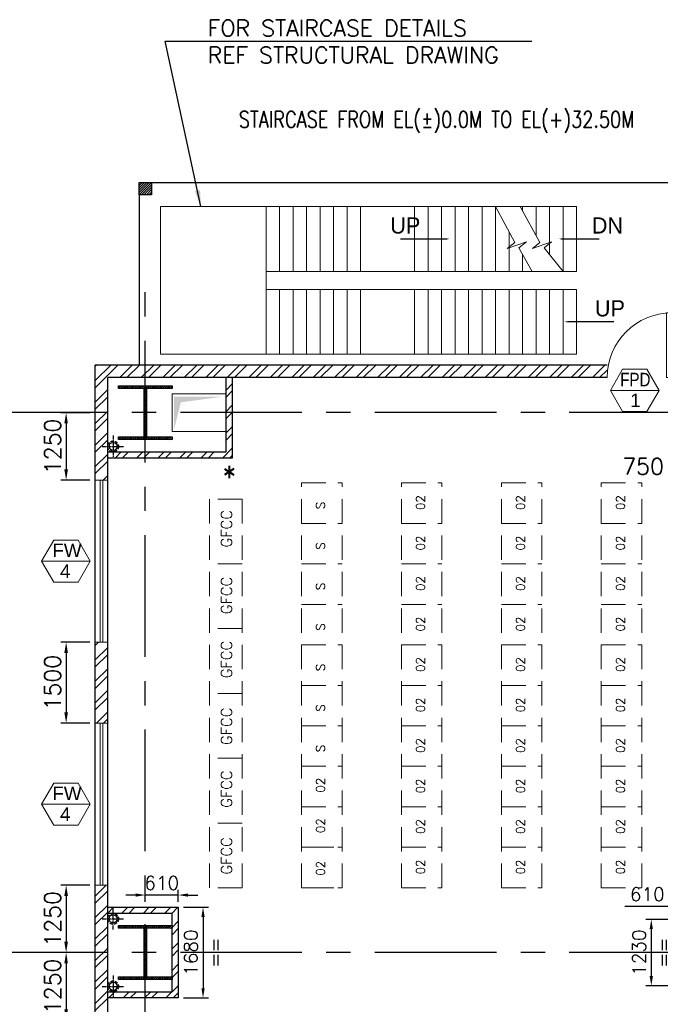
# Model space of a CAD drawing. Header units: inches. Extents: x 0 to 1564127, y -23460 to 23144100.
# Tile 131 of 215: x 535889 to 547748, y 169768 to 188003. Entities that reach past the tile are written whole.
import ezdxf
from ezdxf.enums import TextEntityAlignment as Align

# ---------------------------------------------------------------- set-up
doc = ezdxf.new("R2010")
doc.units = ezdxf.units.IN
doc.header["$LTSCALE"] = 1800
doc.header["$MEASUREMENT"] = 0
for name, pattern in [('CENTER', [2, 1.25, -0.25, 0.25, -0.25]), ('CENTER2', [1.125, 0.75, -0.125, 0.125, -0.125]), ('HIDDEN', [0.375, 0.25, -0.125]), ('HIDDEN2', [0.1875, 0.125, -0.0625])]:
    doc.linetypes.add(name, pattern=pattern)
doc.layers.get('0').update_dxf_attribs({"color": 253, "lineweight": 9})
for name, color, linetype in [('1', 7, 'Continuous'), ('CEN', 2, 'CENTER'), ('COL', 1, 'Continuous'), ('DIM', 4, 'Continuous'), ('GRID', 251, 'CENTER'), ('PNLT', 8, 'Continuous'), ('RAIN WATER', 6, 'Continuous'), ('TEXT', 3, 'Continuous'), ('WALL', 6, 'Continuous')]:
    doc.layers.add(name, color=color, linetype=linetype)
for name, color, linetype, lineweight in [('2CON', 1, 'Continuous', 13), ('A-DOOR', 31, 'Continuous', 9), ('A-WIN TAG', 3, 'Continuous', 13), ('A-WIN TAG TEXT', 3, 'Continuous', 13), ('HATCH-1', 252, 'Continuous', 9), ('OPENING EO', 2, 'Continuous', 18), ('PARTITION WALL', 4, 'Continuous', 9), ('PNL', 8, 'HIDDEN', 9), ('PNLTXT', 8, 'Continuous', 9), ('STAIR', 2, 'Continuous', 18), ('WALL HATCH', 251, 'Continuous', 13), ('WINDOW', 3, 'Continuous', 13)]:
    doc.layers.add(name, color=color, linetype=linetype, lineweight=lineweight)
doc.styles.add('HTX11', font='O8111901')
doc.styles.add('ROAMNS', font='ROMANS.shx')
doc.styles.add('ROMANS', font='romans.shx')
doc.styles.get("Standard").update_dxf_attribs({"font": 'arial.ttf'})
doc.dimstyles.new('DIM INT 1', dxfattribs={"dimtxt": 300, "dimasz": 200, "dimexe": 100, "dimexo": 100, "dimgap": 100, "dimtad": 1, "dimdec": 0, "dimzin": 13, "dimdsep": 46, "dimlunit": 5, "dimtxsty": 'ROAMNS', "dimblk1": 'CLOSEDBLANK', "dimcen": 0.09, "dimclrd": 9, "dimclre": 9, "dimclrt": 4, "dimadec": 0, "dimazin": 0, "dimtfac": 1, "dimtdec": 0, "dimtix": 1, "dimtmove": 2, "dimatfit": 3, "dimfxl": 1, "dimtolj": 1, "dimtzin": 13, "dimarcsym": 0})
doc.dimstyles.new('DIM INT 2.5', dxfattribs={"dimtxt": 250, "dimasz": 180, "dimexe": 100, "dimexo": 100, "dimgap": 100, "dimtad": 1, "dimdec": 0, "dimzin": 13, "dimdsep": 46, "dimlunit": 5, "dimtxsty": 'ROAMNS', "dimcen": 0.09, "dimclrd": 9, "dimclre": 9, "dimclrt": 4, "dimadec": 0, "dimazin": 0, "dimtfac": 1, "dimtdec": 0, "dimtix": 1, "dimtmove": 2, "dimatfit": 3, "dimfxl": 1, "dimtolj": 1, "dimtzin": 13, "dimarcsym": 0})
doc.dimstyles.new('USER175', dxfattribs={"dimscale": 175, "dimtxt": 2, "dimasz": 1.75, "dimexe": 0, "dimexo": 0, "dimgap": 0.5, "dimtad": 1, "dimdec": 0, "dimzin": 0, "dimdsep": 46, "dimtxsty": 'ROMANS', "dimcen": 0, "dimclrd": 4, "dimclre": 4, "dimclrt": 4, "dimadec": 0, "dimazin": 0, "dimtfac": 0.09, "dimtdec": 0, "dimtix": 1, "dimtofl": 0, "dimtmove": 0, "dimatfit": 3, "dimfxl": 1, "dimtolj": 1, "dimtzin": 0, "dimarcsym": 0})

# ---------------------------------------------------------------- blocks, each defined once
blk = doc.blocks.new('M_Fire Door Single - 1200 x 2100mm FPD1-Level 1')
at = {"layer": 'A-DOOR'}
for p, q in [((500, -115), (500, -1315)), ((600, -115), (500, -115)), ((600, -115), (600, -1315)), ((600, -1315), (500, -1315))]:
    blk.add_line(p, q, dxfattribs=at)
blk.add_arc((600, -115), 1200, 180, 270, dxfattribs=at)
blk = doc.blocks.new('D E F G-ROW COLUMN UNIT2')
at = {"layer": 'COL'}
h = blk.add_hatch(dxfattribs=at)
h.set_pattern_fill('ANSI31', color=256, scale=200, angle=180, style=0)
h.set_pattern_definition([(225, (-557328.912, -127499.994), (17.6776695, -17.6776695), [])])
h.paths.add_polyline_path([(495, 500), (0, 500), (0, 446), (22, 450), (495, 450)])
h.paths.add_polyline_path([(0, 500), (-495, 500), (-495, 450), (0, 450)])
h.paths.add_polyline_path([(0, 450), (-22, 450), (-22, 0), (0, 0)])
h.paths.add_polyline_path([(22, 450), (0, 450), (0, 0), (22, 0)])
h.paths.add_polyline_path([(0, 0), (-22, 0), (-22, -450), (0, -450)])
h.paths.add_polyline_path([(22, 0), (0, 0), (0, -450), (22, -450)])
h.paths.add_polyline_path([(0, -450), (0, -500), (-495, -500), (-495, -450)])
h.paths.add_polyline_path([(495, -450), (0, -450), (0, -500), (495, -500)])
at = {"layer": 'CEN'}
for p, q in [((0, -500), (0, 500)), ((192, 0), (-192, 0))]:
    blk.add_line(p, q, dxfattribs=at)
at = {"layer": 'COL'}
for points in [[(-495, 500), (495, 500), (495, 450), (-495, 450)], [(-22, 450), (22, 450), (22, -450), (-22, -450)], [(-495, -450), (495, -450), (495, -500), (-495, -500)]]:
    blk.add_lwpolyline(points, close=True, dxfattribs=at)
blk = doc.blocks.new('CCR 412')
at = {"layer": 'PNL'}
for p, q in [((13392, 34200), (13392, 41700)), ((13392, 41700), (14142, 41700)), ((14142, 34200), (14142, 41700)), ((15242, 34200), (15242, 41700)), ((15242, 41700), (15992, 41700)), ((15992, 34200), (15992, 41700)), ((17092, 34200), (17092, 41700)), ((17092, 41700), (17842, 41700)), ((17842, 34200), (17842, 41700)), ((18942, 34200), (18942, 41700)), ((18942, 41700), (19692, 41700)), ((19692, 34200), (19692, 41700)), ((11692, 34200), (11692, 41400)), ((12292, 41400), (11692, 41400)), ((12292, 41400), (12292, 34200)), ((13392, 40950), (14142, 40950)), ((15242, 40950), (15992, 40950)), ((17092, 40950), (17842, 40950)), ((18942, 40950), (19692, 40950)), ((12292, 40200), (11692, 40200)), ((13392, 40200), (14142, 40200)), ((15242, 40200), (15992, 40200)), ((17092, 40200), (17842, 40200)), ((18942, 40200), (19692, 40200)), ((13392, 39450), (14142, 39450)), ((15242, 39450), (15992, 39450)), ((17092, 39450), (17842, 39450)), ((18942, 39450), (19692, 39450)), ((12292, 39000), (11692, 39000)), ((13392, 38700), (14142, 38700)), ((15242, 38700), (15992, 38700)), ((17092, 38700), (17842, 38700)), ((18942, 38700), (19692, 38700)), ((13392, 37950), (14142, 37950)), ((15242, 37950), (15992, 37950)), ((17092, 37950), (17842, 37950)), ((18942, 37950), (19692, 37950)), ((12292, 37800), (11692, 37800)), ((13392, 37200), (14142, 37200)), ((15242, 37200), (15992, 37200)), ((17092, 37200), (17842, 37200)), ((18942, 37200), (19692, 37200)), ((12292, 36600), (11692, 36600)), ((13392, 36450), (14142, 36450)), ((15242, 36450), (15992, 36450)), ((17092, 36450), (17842, 36450)), ((18942, 36450), (19692, 36450)), ((13392, 35700), (14142, 35700)), ((15242, 35700), (15992, 35700)), ((17092, 35700), (17842, 35700)), ((18942, 35700), (19692, 35700)), ((12292, 35400), (11692, 35400)), ((13392, 34950), (14142, 34950)), ((13542, 34950), (14142, 34950)), ((15242, 34950), (15992, 34950)), ((17092, 34950), (17842, 34950)), ((18942, 34950), (19692, 34950)), ((12292, 34200), (11692, 34200)), ((13392, 34200), (14142, 34200)), ((13542, 34200), (14142, 34200)), ((15242, 34200), (15992, 34200)), ((17092, 34200), (17842, 34200)), ((18942, 34200), (19692, 34200))]:
    blk.add_line(p, q, dxfattribs=at)
at = {"layer": 'PNLT', "ltscale": 1000, "char_height": 200, "width": 511.88, "attachment_point": 7, "rotation": 90, "style": 'ROMANS'}
for insert in [(12104, 40503), (12104, 39267), (12104, 38081), (12104, 36844), (12104, 35681), (12104, 34444)]:
    blk.add_mtext('GFCC', dxfattribs=dict(at, insert=insert))
at = {"layer": 'PNLTXT', "style": 'ROMANS'}
for s, p in [('02', (15675, 41198)), ('02', (17525, 41198)), ('02', (19375, 41198)), ('S', (13825, 41213)), ('02', (15675, 40448)), ('02', (17525, 40448)), ('02', (19375, 40448)), ('S', (13825, 40463)), ('S', (13825, 39713)), ('02', (15675, 39698)), ('02', (17525, 39698)), ('02', (19375, 39698)), ('S', (13825, 38963)), ('02', (15675, 38948)), ('02', (17525, 38948)), ('02', (19375, 38948)), ('S', (13825, 38213)), ('02', (15675, 38198)), ('02', (17525, 38198)), ('02', (19375, 38198)), ('S', (13825, 37463)), ('02', (15675, 37448)), ('02', (17525, 37448)), ('02', (19375, 37448)), ('02', (15675, 36698)), ('02', (17525, 36698)), ('02', (19375, 36698)), ('S', (13825, 36713)), ('02', (13825, 35963)), ('02', (15675, 35948)), ('02', (17525, 35948)), ('02', (19375, 35948)), ('02', (13825, 35213)), ('02', (15675, 35198)), ('02', (17525, 35198)), ('02', (19375, 35198)), ('02', (13825, 34423)), ('02', (15675, 34448)), ('02', (17525, 34448)), ('02', (19375, 34448))]:
    blk.add_text(s, height=160, rotation=90, dxfattribs=at).set_placement(p)
blk = doc.blocks.new('*D1124')
at = {"layer": 'A-DOOR', "color": 9, "lineweight": -2, "transparency": 16777216}
for p, q in [((537189, 180725), (536649, 180725)), ((536749, 180525), (536749, 179675)), ((537189, 179475), (536649, 179475))]:
    blk.add_line(p, q, dxfattribs=at)
at = {"layer": 'A-DOOR', "color": 9, "transparency": 16777216}
for points in [[(536715, 180525), (536782, 180525), (536749, 180725)], [(536715, 179675), (536782, 179675), (536749, 179475)]]:
    blk.add_solid(points, dxfattribs=at)
at = {"layer": 'Defpoints', "color": 0, "transparency": 16777216}
for p in [(537289, 180725), (536749, 179475), (537289, 179475)]:
    blk.add_point(p, dxfattribs=at)
at = {"layer": 'A-DOOR', "color": 4, "transparency": 16777216, "insert": (536499, 180100), "char_height": 300, "attachment_point": 5, "rotation": 90, "style": 'ROAMNS'}
blk.add_mtext('\\A1;1250', dxfattribs=at)
blk = doc.blocks.new('_ClosedBlank')
at = {"color": 0, "linetype": 'ByBlock', "lineweight": -2}
for p, q in [((-1, 0.167), (0, 0)), ((-1, 0.167), (-1, -0.167)), ((0, 0), (-1, -0.167))]:
    blk.add_line(p, q, dxfattribs=at)
blk = doc.blocks.new('*D1125')
at = {"layer": 'A-DOOR', "color": 9, "lineweight": -2, "transparency": 16777216}
for p, q in [((537189, 176475), (536649, 176475)), ((536749, 176275), (536749, 175175)), ((537189, 174975), (536649, 174975))]:
    blk.add_line(p, q, dxfattribs=at)
at = {"layer": 'A-DOOR', "color": 9, "transparency": 16777216}
for points in [[(536715, 176275), (536782, 176275), (536749, 176475)], [(536715, 175175), (536782, 175175), (536749, 174975)]]:
    blk.add_solid(points, dxfattribs=at)
at = {"layer": 'Defpoints', "color": 0, "transparency": 16777216}
for p in [(537289, 176475), (536749, 174975), (537289, 174975)]:
    blk.add_point(p, dxfattribs=at)
at = {"layer": 'A-DOOR', "color": 4, "transparency": 16777216, "insert": (536499, 175725), "char_height": 300, "attachment_point": 5, "rotation": 90, "style": 'ROAMNS'}
blk.add_mtext('\\A1;1500', dxfattribs=at)
blk = doc.blocks.new('*D1126')
at = {"layer": 'A-DOOR', "color": 9, "lineweight": -2, "transparency": 16777216}
for p, q in [((537189, 171975), (536649, 171975)), ((536749, 171775), (536749, 170925)), ((537189, 170725), (536649, 170725))]:
    blk.add_line(p, q, dxfattribs=at)
at = {"layer": 'A-DOOR', "color": 9, "transparency": 16777216}
for points in [[(536715, 171775), (536782, 171775), (536749, 171975)], [(536715, 170925), (536782, 170925), (536749, 170725)]]:
    blk.add_solid(points, dxfattribs=at)
at = {"layer": 'Defpoints', "color": 0, "transparency": 16777216}
for p in [(537289, 171975), (536749, 170725), (537289, 170725)]:
    blk.add_point(p, dxfattribs=at)
at = {"layer": 'A-DOOR', "color": 4, "transparency": 16777216, "insert": (536499, 171350), "char_height": 300, "attachment_point": 5, "rotation": 90, "style": 'ROAMNS'}
blk.add_mtext('\\A1;1250', dxfattribs=at)
blk = doc.blocks.new('*D1127')
at = {"layer": 'A-DOOR', "color": 9, "lineweight": -2, "transparency": 16777216}
for p, q in [((537189, 170725), (536649, 170725)), ((536749, 170525), (536749, 169675)), ((537189, 169475), (536649, 169475))]:
    blk.add_line(p, q, dxfattribs=at)
at = {"layer": 'A-DOOR', "color": 9, "transparency": 16777216}
for points in [[(536715, 170525), (536782, 170525), (536749, 170725)], [(536715, 169675), (536782, 169675), (536749, 169475)]]:
    blk.add_solid(points, dxfattribs=at)
at = {"layer": 'Defpoints', "color": 0, "transparency": 16777216}
for p in [(537289, 170725), (536749, 169475), (537289, 169475)]:
    blk.add_point(p, dxfattribs=at)
at = {"layer": 'A-DOOR', "color": 4, "transparency": 16777216, "insert": (536499, 170100), "char_height": 300, "attachment_point": 5, "rotation": 90, "style": 'ROAMNS'}
blk.add_mtext('\\A1;1250', dxfattribs=at)
blk = doc.blocks.new('*D1582')
at = {"layer": 'A-DOOR', "color": 9, "lineweight": -2, "transparency": 16777216}
for p, q in [((547964, 181275), (547964, 179381)), ((548714, 180125), (548714, 179381)), ((548164, 179481), (548514, 179481))]:
    blk.add_line(p, q, dxfattribs=at)
at = {"layer": 'A-DOOR', "color": 9, "transparency": 16777216}
for points in [[(548164, 179514), (548164, 179448), (547964, 179481)], [(548514, 179514), (548514, 179448), (548714, 179481)]]:
    blk.add_solid(points, dxfattribs=at)
at = {"layer": 'Defpoints', "color": 0, "transparency": 16777216}
for p in [(547964, 181375), (548714, 180225), (548714, 179481)]:
    blk.add_point(p, dxfattribs=at)
at = {"layer": 'A-DOOR', "color": 4, "transparency": 16777216, "insert": (547430, 179731), "char_height": 300, "attachment_point": 5, "style": 'ROAMNS'}
blk.add_mtext('\\A1;750', dxfattribs=at)
blk = doc.blocks.new('*D1891')
at = {"layer": '1', "color": 9, "lineweight": -2, "transparency": 16777216}
for p, q in [((548004, 171340), (547481, 171340)), ((547581, 171160), (547581, 170290)), ((548004, 170110), (547481, 170110))]:
    blk.add_line(p, q, dxfattribs=at)
at = {"layer": '1', "color": 9, "transparency": 16777216}
for points in [[(547551, 171160), (547611, 171160), (547581, 171340)], [(547551, 170290), (547611, 170290), (547581, 170110)]]:
    blk.add_solid(points, dxfattribs=at)
at = {"layer": 'Defpoints', "color": 0, "transparency": 16777216}
for p in [(548104, 171340), (547581, 170110), (548104, 170110)]:
    blk.add_point(p, dxfattribs=at)
at = {"layer": '1', "color": 4, "transparency": 16777216, "char_height": 250, "attachment_point": 5, "rotation": 90, "style": 'ROAMNS'}
for s, insert in [('\\A1;1230', (547356, 170725)), ('\\A1;==', (547806, 170725))]:
    blk.add_mtext(s, dxfattribs=dict(at, insert=insert))
blk = doc.blocks.new('*D1893')
at = {"layer": '1', "color": 9, "lineweight": -2, "transparency": 16777216}
for p, q in [((548104, 171440), (548104, 171682)), ((548714, 171440), (548714, 171682)), ((548104, 171582), (547093, 171582)), ((548534, 171582), (548284, 171582))]:
    blk.add_line(p, q, dxfattribs=at)
at = {"layer": '1', "color": 9, "transparency": 16777216}
for points in [[(548284, 171612), (548284, 171552), (548104, 171582)], [(548534, 171612), (548534, 171552), (548714, 171582)]]:
    blk.add_solid(points, dxfattribs=at)
at = {"layer": 'Defpoints', "color": 0, "transparency": 16777216}
for p in [(548104, 171582), (548104, 171340), (548714, 171340)]:
    blk.add_point(p, dxfattribs=at)
at = {"layer": '1', "color": 4, "transparency": 16777216, "insert": (547508, 171807), "char_height": 250, "attachment_point": 5, "style": 'ROAMNS'}
blk.add_mtext('\\A1;610', dxfattribs=at)
blk = doc.blocks.new('*D1894')
at = {"layer": '1', "color": 9, "lineweight": -2, "transparency": 16777216}
for p, q in [((538924, 171565), (539383, 171565)), ((539283, 171385), (539283, 170065)), ((538924, 169885), (539383, 169885))]:
    blk.add_line(p, q, dxfattribs=at)
at = {"layer": '1', "color": 9, "transparency": 16777216}
for points in [[(539253, 171385), (539313, 171385), (539283, 171565)], [(539253, 170065), (539313, 170065), (539283, 169885)]]:
    blk.add_solid(points, dxfattribs=at)
at = {"layer": 'Defpoints', "color": 0, "transparency": 16777216}
for p in [(538824, 171565), (538824, 169885), (539283, 169885)]:
    blk.add_point(p, dxfattribs=at)
at = {"layer": '1', "color": 4, "transparency": 16777216, "char_height": 250, "attachment_point": 5, "rotation": 90, "style": 'ROAMNS'}
for s, insert in [('\\A1;1680', (539058, 170725)), ('\\A1;==', (539508, 170725))]:
    blk.add_mtext(s, dxfattribs=dict(at, insert=insert))
blk = doc.blocks.new('*D1895')
at = {"layer": '1', "color": 9, "lineweight": -2, "transparency": 16777216}
for p, q in [((538034, 171791), (537854, 171791)), ((538214, 171665), (538214, 171891)), ((538824, 171791), (538214, 171791)), ((538824, 171665), (538824, 171891)), ((539004, 171791), (539184, 171791))]:
    blk.add_line(p, q, dxfattribs=at)
at = {"layer": '1', "color": 9, "transparency": 16777216}
for points in [[(538034, 171821), (538034, 171761), (538214, 171791)], [(539004, 171821), (539004, 171761), (538824, 171791)]]:
    blk.add_solid(points, dxfattribs=at)
at = {"layer": 'Defpoints', "color": 0, "transparency": 16777216}
for p in [(538214, 171791), (538214, 171565), (538824, 171565)]:
    blk.add_point(p, dxfattribs=at)
at = {"layer": '1', "color": 4, "transparency": 16777216, "insert": (538519, 172016), "char_height": 250, "attachment_point": 5, "style": 'ROAMNS'}
blk.add_mtext('\\A1;610', dxfattribs=at)

msp = doc.modelspace()

# ---------------------------------------------------------------- hatches: boundary and pattern name
at = {"layer": 'COL'}
h = msp.add_hatch(dxfattribs=at)
h.set_pattern_fill('ANSI31', color=1, scale=250, angle=180, style=0)
h.set_pattern_definition([(225, (534748.703, 179640.31), (22.09709, -22.09709), [])])
h.paths.add_polyline_path([(538328.7, 184760.31), (538328.7, 184990.31), (538098.7, 184990.31), (538098.7, 184760.31)])
at = {"layer": 'WALL HATCH'}
h = msp.add_hatch(dxfattribs=at)
h.set_pattern_fill('ANSI32', color=256, scale=750, style=0)
h.set_pattern_definition([(45, (0, 15), (-198.87378, 198.87378), []), (45, (132.58, 15), (-198.87378, 198.87378), [])])
h.paths.add_polyline_path([(559213.7, 181605.31), (548713.7, 181605.31), (548713.7, 181375.31), (559213.7, 181375.31)])
h.paths.add_polyline_path([(560138.7, 181605.31), (559213.7, 181605.31), (559213.7, 181375.31), (559908.7, 181375.31), (559908.7, 180740.31), (560138.7, 180740.31)])
h.paths.add_polyline_path([(538213.7, 181605.31), (537288.7, 181605.31), (537288.7, 180740.31), (537518.7, 180740.31), (537518.7, 181375.31), (538213.7, 181375.31)])
h.paths.add_polyline_path([(547963.7, 181605.31), (547963.7, 181375.31), (548713.7, 181375.31), (548713.7, 181605.31)])
h.paths.add_polyline_path([(546763.7, 181375.31), (546763.7, 181605.31), (538213.7, 181605.31), (538213.7, 181375.31)])
edge = h.paths.add_edge_path()
edge.add_line((559908.7, 167540.47), (559908.7, 160740.31))
edge.add_line((559908.7, 160740.31), (560138.7, 160740.31))
edge.add_line((560138.7, 160740.31), (560138.7, 161975.31))
edge.add_line((560138.7, 161975.31), (559908.7, 161975.31))
h.paths.add_polyline_path([(560138.7, 150225.31), (559908.7, 150225.31), (559908.7, 149375.31), (560138.7, 149375.31)])
h.paths.add_polyline_path([(559908.7, 159225.31), (560138.7, 159225.31), (560138.7, 160740.31), (559908.7, 160740.31)])
h.paths.add_polyline_path([(560138.7, 156225.31), (559908.7, 156225.31), (559908.7, 153225.31), (560138.7, 153225.31)])
h.paths.add_polyline_path([(559908.7, 169475.31), (560138.7, 169475.31), (560138.7, 170740.31), (559908.7, 170740.31)])
h.paths.add_polyline_path([(560138.7, 166975.31), (559908.7, 166975.31), (559908.7, 164475.31), (560138.7, 164475.31)])
h.paths.add_polyline_path([(560138.7, 171975.31), (559908.7, 171975.31), (559908.7, 170740.31), (560138.7, 170740.31)])
h.paths.add_polyline_path([(559908.7, 179475.31), (560138.7, 179475.31), (560138.7, 180740.31), (559908.7, 180740.31)])
h.paths.add_polyline_path([(560138.7, 176475.31), (559908.7, 176475.31), (559908.7, 174975.31), (560138.7, 174975.31)])
h.paths.add_polyline_path([(537288.7, 179475.31), (537518.7, 179475.31), (537518.7, 180740.31), (537288.7, 180740.31)])
h.paths.add_polyline_path([(537518.7, 171975.31), (537288.7, 171975.31), (537288.7, 170740.31), (537518.7, 170740.31)])
h.paths.add_polyline_path([(537288.7, 174975.31), (537518.7, 174975.31), (537518.7, 176475.31), (537288.7, 176475.31)])
h.paths.add_polyline_path([(537288.7, 169475.31), (537518.7, 169475.31), (537518.7, 170740.31), (537288.7, 170740.31)])
h.paths.add_polyline_path([(537518.7, 161975.31), (537288.7, 161975.31), (537288.7, 160740.31), (537518.7, 160740.31)])
h.paths.add_polyline_path([(537288.7, 164475.31), (537518.7, 164475.31), (537518.7, 166975.31), (537288.7, 166975.31)])
h.paths.add_polyline_path([(537288.7, 159225.31), (537518.7, 159225.31), (537518.7, 160740.31), (537288.7, 160740.31)])
h.paths.add_polyline_path([(537518.7, 150225.31), (537288.7, 150225.31), (537288.7, 149605.31), (526788.7, 149605.31), (526788.7, 149390.31), (537518.7, 149390.31)])
h.paths.add_polyline_path([(537288.7, 153225.31), (537518.7, 153225.31), (537518.7, 156225.31), (537288.7, 156225.31)])
h = msp.add_hatch(dxfattribs=at)
h.set_pattern_fill('ANSI32', color=256, scale=750, style=0)
h.set_pattern_definition([(45, (-1000, 0), (-198.87378, 198.87378), []), (45, (-867.42, 0), (-198.87378, 198.87378), [])])
h.paths.add_polyline_path([(539823.7, 181375.31), (539708.7, 181375.31), (539708.7, 180000.31), (537518.7, 180000.31), (537518.7, 179885.31), (539823.7, 179885.31)])
h = msp.add_hatch(dxfattribs=at)
h.set_pattern_fill('ANSI32', color=256, scale=750, style=0)
h.paths.add_polyline_path([(538823.7, 171565.31), (537518.7, 171565.31), (537518.7, 171450.31), (538708.7, 171450.31), (538708.7, 170000.31), (537518.7, 170000.31), (537518.7, 169885.31), (538823.7, 169885.31)])

# ---------------------------------------------------------------- linework, layer by layer
at = {"layer": '2CON'}
for p, q in [((547724.44, 181138.52), (546824.44, 181138.52)), ((536294.44, 177975.31), (537194.44, 177975.31)), ((536294.44, 173475.31), (537194.44, 173475.31))]:
    msp.add_line(p, q, dxfattribs=at)
at = {"layer": 'A-WIN TAG'}
for points in [[(547049.44, 181528.23), (546824.44, 181138.52), (547049.44, 180748.81), (547499.44, 180748.81), (547724.44, 181138.52), (547499.44, 181528.23)], [(536969.44, 178365.02), (537194.44, 177975.31), (536969.44, 177585.6), (536519.44, 177585.6), (536294.44, 177975.31), (536519.44, 178365.02)], [(536969.44, 173865.02), (537194.44, 173475.31), (536969.44, 173085.6), (536519.44, 173085.6), (536294.44, 173475.31), (536519.44, 173865.02)]]:
    msp.add_lwpolyline(points, close=True, dxfattribs=at)
at = {"layer": 'COL'}
msp.add_lwpolyline([(538098.7, 184990.31), (538328.7, 184990.31), (538328.7, 184760.31), (538098.7, 184760.31)], close=True, dxfattribs=at)
at = {"layer": 'GRID'}
for p, q in [((538213.7, 86204.51), (538213.7, 183222.97)), ((562713.7, 180725.31), (522413.7, 180725.31)), ((562713.7, 170725.31), (522413.7, 170725.31))]:
    msp.add_line(p, q, dxfattribs=at)
at = {"layer": 'GRID', "color": 4}
msp.add_line((539708.7, 180375.31), (539708.7, 181075.31), dxfattribs=at)
at = {"layer": 'HATCH-1'}
msp.add_solid([(539649.53, 181021.97), (538747.96, 181020.02), (538873.34, 180916.72), (538746.57, 180413.85)], dxfattribs=at)
at = {"layer": 'OPENING EO'}
msp.add_lwpolyline([(539708.7, 181075.31), (539708.7, 180375.31), (538708.7, 180375.31), (538708.7, 181075.31)], close=True, dxfattribs=at)
at = {"layer": 'RAIN WATER', "linetype": 'CENTER2', "ltscale": 0.05}
for p, q in [((537618.7, 180300.31), (537618.7, 179900.31)), ((537418.7, 180100.31), (537818.7, 180100.31)), ((537618.54, 171150.31), (537618.54, 171550.31)), ((537418.54, 171350.31), (537818.54, 171350.31)), ((537618.7, 170300.31), (537618.7, 169900.31)), ((537418.7, 170100.31), (537818.7, 170100.31))]:
    msp.add_line(p, q, dxfattribs=at)
at = {"layer": 'RAIN WATER', "linetype": 'HIDDEN2', "ltscale": 0.25}
for centre in [(537618.7, 180100.31), (537618.54, 171350.31), (537618.7, 170100.31)]:
    msp.add_circle(centre, 100, dxfattribs=at)
at = {"layer": 'RAIN WATER', "ltscale": 0.25}
for centre in [(537618.7, 180100.31), (537618.54, 171350.31), (537618.7, 170100.31)]:
    msp.add_circle(centre, 75, dxfattribs=at)
at = {"layer": 'STAIR', "linetype": 'Continuous'}
for p, q in [((538498.7, 184542.81), (545948.7, 184542.81)), ((538498.7, 184542.81), (538498.7, 181807.81)), ((540448.7, 183342.81), (540448.7, 184542.81)), ((540448.7, 183342.81), (540448.7, 184542.81)), ((540448.7, 183342.81), (540448.7, 184542.81)), ((540698.7, 183342.81), (540698.7, 184542.81)), ((540948.7, 183342.81), (540948.7, 184542.81)), ((541198.7, 183342.81), (541198.7, 184542.81)), ((541448.7, 183342.81), (541448.7, 184542.81)), ((541698.7, 183342.81), (541698.7, 184542.81)), ((541948.7, 183342.81), (541948.7, 184542.81)), ((542198.7, 183342.81), (542198.7, 184542.81)), ((543198.7, 183342.81), (543198.7, 184542.81)), ((543448.7, 183342.81), (543448.7, 184542.81)), ((543698.7, 183342.81), (543698.7, 184542.81)), ((543948.7, 183342.81), (543948.7, 184542.81)), ((544198.7, 183342.81), (544198.7, 184542.81)), ((544448.7, 183342.81), (544448.7, 184542.81)), ((544698.7, 183342.81), (544698.7, 184542.81)), ((545150.78, 184542.81), (546198.7, 184542.81)), ((545198.7, 184542.81), (545198.7, 184456.12)), ((545448.7, 184542.81), (545448.7, 184003.89)), ((545698.7, 184542.81), (545698.7, 183651.75)), ((545948.7, 184542.81), (545948.7, 183342.81)), ((546198.7, 184542.81), (546198.7, 183342.81)), ((544948.7, 184074.36), (544948.7, 183342.81)), ((545198.7, 183656.61), (545198.7, 183342.81)), ((540448.7, 183007.81), (540448.7, 183342.81)), ((540448.7, 183342.81), (546198.7, 183342.81)), ((545948.7, 183342.81), (546198.7, 183342.81)), ((540448.7, 181807.81), (540448.7, 183007.81)), ((540448.7, 183007.81), (546198.7, 183007.81)), ((540448.7, 181807.81), (540448.7, 183007.81)), ((540448.7, 181807.81), (540448.7, 183007.81)), ((540698.7, 181807.81), (540698.7, 183007.81)), ((540948.7, 181807.81), (540948.7, 183007.81)), ((541198.7, 181807.81), (541198.7, 183007.81)), ((541448.7, 181807.81), (541448.7, 183007.81)), ((541698.7, 181807.81), (541698.7, 183007.81)), ((541948.7, 181807.81), (541948.7, 183007.81)), ((542198.7, 181807.81), (542198.7, 183007.81)), ((543198.7, 181807.81), (543198.7, 183007.81)), ((543448.7, 181807.81), (543448.7, 183007.81)), ((543698.7, 181807.81), (543698.7, 183007.81)), ((543948.7, 181807.81), (543948.7, 183007.81)), ((544198.7, 181807.81), (544198.7, 183007.81)), ((544448.7, 181807.81), (544448.7, 183007.81)), ((544698.7, 181807.81), (544698.7, 183007.81)), ((544948.7, 181807.81), (544948.7, 183007.81)), ((545198.7, 181807.81), (545198.7, 183007.81)), ((545448.7, 181807.81), (545448.7, 183007.81)), ((545698.7, 181807.81), (545698.7, 183007.81)), ((545948.7, 181807.81), (545948.7, 183007.81)), ((546198.7, 181807.81), (546198.7, 183007.81)), ((538498.7, 181807.81), (546198.7, 181807.81))]:
    msp.add_line(p, q, dxfattribs=at)
at = {"layer": 'STAIR', "linetype": 'Continuous', "flags": 128}
for points in [[(544698.7, 184542.81), (545055.08, 183875.04), (544914.82, 183764.35), (545270.84, 183890.06), (545130.58, 183779.37), (545372.85, 183342.81)], [(545150.78, 184542.81), (545519.93, 183875.04), (545379.67, 183764.35), (545735.69, 183890.06), (545595.43, 183779.37), (545948.7, 183342.81)]]:
    msp.add_lwpolyline(points, dxfattribs=at)
for points in [[(543846.72, 183942.81, 0, 150, 0), (543492.03, 183942.81, 25, 25, 0), (542933.39, 183942.81, 25, 25, 0)], [(545869.06, 183942.81, 0, 150, 0), (546223.75, 183942.81, 25, 25, 0), (546620.63, 183942.81, 25, 25, 0)], [(545975.11, 182407.81, 0, 150, 0), (546329.8, 182407.81, 25, 25, 0), (546888.44, 182407.81, 25, 25, 0)]]:
    msp.add_lwpolyline(points, format="xyseb", dxfattribs=at)
at = {"layer": 'WALL'}
for p, q in [((538328.7, 184990.31), (548598.7, 184990.31)), ((538098.7, 184760.31), (538098.7, 181605.31)), ((537288.7, 149605.31), (537288.7, 181605.31)), ((546763.7, 181605.31), (537288.7, 181605.31)), ((537518.7, 149390.31), (537518.7, 181375.31)), ((546763.7, 181375.31), (537518.7, 181375.31))]:
    msp.add_line(p, q, dxfattribs=at)
for points in [[(539823.7, 181375.31), (539823.7, 179885.31), (537518.7, 179885.31)], [(537518.7, 180000.31), (539708.7, 180000.31), (539708.7, 181375.31)], [(537518.7, 171565.31), (538823.7, 171565.31), (538823.7, 169885.31), (537518.7, 169885.31)], [(537518.7, 170000.31), (538708.7, 170000.31), (538708.7, 171450.31), (537518.7, 171450.31)]]:
    msp.add_lwpolyline(points, dxfattribs=at)
at = {"layer": 'WINDOW', "ltscale": 100}
for p, q in [((537380.08, 176475.31), (537380.08, 179475.31)), ((537430.08, 176475.31), (537430.08, 179475.31)), ((537380.08, 171975.31), (537380.08, 174975.31)), ((537430.08, 171975.31), (537430.08, 174975.31))]:
    msp.add_line(p, q, dxfattribs=at)
for points in [[(537288.7, 179475.31), (537518.7, 179475.31), (537518.7, 176475.31), (537288.7, 176475.31)], [(537288.7, 174975.31), (537518.7, 174975.31), (537518.7, 171975.31), (537288.7, 171975.31)]]:
    msp.add_lwpolyline(points, close=True, dxfattribs=at)

# ---------------------------------------------------------------- block references
at = {"layer": 'A-DOOR', "xscale": -1, "rotation": 180}
msp.add_blockref('M_Fire Door Single - 1200 x 2100mm FPD1-Level 1', (547363.7, 181260.31), dxfattribs=at)
at = {"layer": 'COL'}
for p in [(538213.7, 180725.31), (538213.7, 170725.31)]:
    msp.add_blockref('D E F G-ROW COLUMN UNIT2', p, dxfattribs=at)
at = {"layer": 'PARTITION WALL'}
msp.add_blockref('CCR 412', (527713.7, 137725.31), dxfattribs=at)

# ---------------------------------------------------------------- texts
at = {"layer": 'A-WIN TAG TEXT', "width": 0.8}
msp.add_text('FPD', height=250, dxfattribs=at).set_placement((547285.79, 181338.46), align=Align.MIDDLE)
at = {"layer": 'A-WIN TAG TEXT'}
for s, p in [('1', (547286.03, 180952.65)), ('FW', (536764.14, 178175.25)), ('4', (536732.85, 177789.44)), ('FW', (536764.14, 173675.25)), ('4', (536732.85, 173289.44))]:
    msp.add_text(s, height=250, dxfattribs=at).set_placement(p, align=Align.MIDDLE)
at = {"layer": 'TEXT', "linetype": 'Continuous', "style": 'HTX11'}
for s, p in [('UP', (542748.46, 184042.81)), ('DN', (546479.4, 184042.81)), ('UP', (546536.4, 182507.81))]:
    msp.add_text(s, height=300, dxfattribs=at).set_placement(p)
at = {"layer": 'TEXT', "style": 'ROMANS'}
msp.add_text('*', height=400, dxfattribs=at).set_placement((539630.82, 179342.98))
at = {"layer": 'TEXT', "insert": (539370.42, 187998.05), "char_height": 300, "width": 6129.9815, "attachment_point": 1, "style": 'ROAMNS'}
msp.add_mtext('FOR STAIRCASE DETAILS REF STRUCTURAL DRAWING', dxfattribs=at)
at = {"layer": 'TEXT', "insert": (539946.68, 186306.45), "char_height": 300, "attachment_point": 1, "style": 'ROAMNS'}
msp.add_mtext_dynamic_manual_height_columns('{\\W0.8;STAIRCASE FROM EL(%%P)0.0M TO EL(+)32.50M}', width=6932.3139, gutter_width=1, heights=[0], dxfattribs=at)

# ---------------------------------------------------------------- dimensions: what is measured, and where the dimension line sits
at = {"layer": '1'}
dim = msp.add_linear_dim(base=(538213.7, 171791.05), p1=(538823.7, 171565.31), p2=(538213.7, 171565.31), dimstyle='DIM INT 2.5', dxfattribs=at)
dim.commit()
dim.dimension.update_dxf_attribs({"geometry": '*D1895', "text_midpoint": (538518.7, 172016.05)})
dim = msp.add_linear_dim(base=(548103.7, 171581.95), p1=(548713.7, 171340.31), p2=(548103.7, 171340.31), dimstyle='DIM INT 2.5', override={"dimtmove": 0}, dxfattribs=at)
dim.commit()
dim.dimension.update_dxf_attribs({"geometry": '*D1893', "text_midpoint": (547508.23, 171581.95), "dimtype": 160})
for base, p1, p2, picture, middle in [((539282.89, 169885.31), (538823.7, 171565.31), (538823.7, 169885.31), '*D1894', (539282.89, 170725.31)), ((547581.26, 170110.31), (548103.7, 171340.31), (548103.7, 170110.31), '*D1891', (547581.26, 170725.31))]:
    dim = msp.add_linear_dim(base=base, p1=p1, p2=p2, angle=90, text='<>\\X==', dimstyle='DIM INT 2.5', dxfattribs=at)
    dim.commit()
    dim.dimension.update_dxf_attribs({"geometry": picture, "text_midpoint": middle})
at = {"layer": 'A-DOOR'}
dim = msp.add_linear_dim(base=(548713.7, 179480.87), p1=(547963.7, 181375.31), p2=(548713.7, 180225.31), dimstyle='DIM INT 1', dxfattribs=at)
dim.commit()
dim.dimension.update_dxf_attribs({"geometry": '*D1582', "text_midpoint": (547429.89, 179730.87), "dimtype": 160})
for base, p1, p2, picture, middle in [((536748.6, 179475.31), (537288.7, 180725.31), (537288.7, 179475.31), '*D1124', (536498.6, 180100.31)), ((536748.6, 174975.31), (537288.7, 176475.31), (537288.7, 174975.31), '*D1125', (536498.6, 175725.31)), ((536748.6, 170725.31), (537288.7, 171975.31), (537288.7, 170725.31), '*D1126', (536498.6, 171350.31)), ((536748.6, 169475.31), (537288.7, 170725.31), (537288.7, 169475.31), '*D1127', (536498.6, 170100.31))]:
    dim = msp.add_linear_dim(base=base, p1=p1, p2=p2, angle=90, dimstyle='DIM INT 1', dxfattribs=at)
    dim.commit()
    dim.dimension.update_dxf_attribs({"geometry": picture, "text_midpoint": middle})

# ---------------------------------------------------------------- leaders
at = {"layer": 'DIM'}
msp.add_leader([(539243.37, 184542.81), (538582.37, 187605.76), (545366.87, 187605.76)], dimstyle='USER175', dxfattribs=at)

doc.saveas('drawing.dxf')
